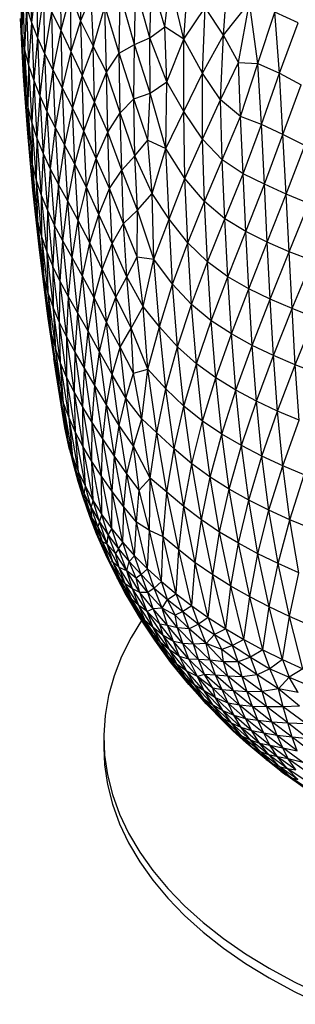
# Paper-space layout '_Isométrica' of a CAD drawing. Header units: millimetres. Extents: x -209 to 191, y -221 to 466.
# Tile 1 of 15: x -119 to -73, y -209 to -43. Entities that reach past the tile are written whole.
import ezdxf

# ---------------------------------------------------------------- set-up
doc = ezdxf.new("R2010")
doc.units = ezdxf.units.MM

psp = doc.layouts.new('_Isométrica')

# ---------------------------------------------------------------- linework, layer by layer
at = {"color": 7, "linetype": 'Continuous', "lineweight": 25}
for p, q in [((-117.6, -34.03), (-117.41, -43.86)), ((-109.05, -34.12), (-109.13, -43.55)), ((-119.4, -36.04), (-119.03, -45.8)), ((-112.52, -35.31), (-112.49, -45.13)), ((-91.75, -46.66), (-90.94, -35.31)), ((-85.07, -45.99), (-84.32, -35.5)), ((-116.58, -36.62), (-117.41, -43.86)), ((-116.58, -36.62), (-116.39, -46.44)), ((-100.09, -47.53), (-99.87, -37.92)), ((-97.47, -46.41), (-99.87, -37.92)), ((-97.47, -46.41), (-97.17, -36.96)), ((-94.97, -44.55), (-97.17, -36.96)), ((-94.97, -44.55), (-94.1, -36.77)), ((-91.75, -46.66), (-94.1, -36.77)), ((-118.92, -38.66), (-119.03, -45.8)), ((-118.92, -38.66), (-118.56, -48.42)), ((-115.38, -39.24), (-116.39, -46.44)), ((-115.38, -39.24), (-115.19, -49.06)), ((-110.89, -39.09), (-112.49, -45.13)), ((-110.89, -39.09), (-109.13, -43.55)), ((-110.89, -39.09), (-110.8, -48.73)), ((-107.41, -39.51), (-109.13, -43.55)), ((-107.41, -39.51), (-107.01, -47.8)), ((-102.64, -48.97), (-102.47, -39.06)), ((-100.09, -47.53), (-102.47, -39.06)), ((-118.26, -41.26), (-118.56, -48.42)), ((-118.26, -41.26), (-117.41, -43.86)), ((-118.26, -41.26), (-117.89, -51.03)), ((-105.03, -41.03), (-107.01, -47.8)), ((-102.64, -48.97), (-105.03, -41.03)), ((-104.8, -52.17), (-105.03, -41.03)), ((-91.75, -46.66), (-88.14, -41.34)), ((-88.62, -52.35), (-88.14, -41.34)), ((-85.07, -45.99), (-88.14, -41.34)), ((-85.07, -45.99), (-80.72, -40.46)), ((-82.56, -50.54), (-80.72, -40.46)), ((-79.29, -50.75), (-80.72, -40.46)), ((-114.01, -42.02), (-115.19, -49.06)), ((-114.01, -42.02), (-112.49, -45.13)), ((-114.01, -42.02), (-113.81, -51.81)), ((-79.29, -50.75), (-76.43, -42.08)), ((-72.48, -43.92), (-76.43, -42.08)), ((-75.67, -52.38), (-76.43, -42.08)), ((-119.33, -43.18), (-119.03, -45.8)), ((-119.33, -43.18), (-118.79, -52.87)), ((-117.41, -43.86), (-117.89, -51.03)), ((-117.41, -43.86), (-116.39, -46.44)), ((-117.41, -43.86), (-117.04, -53.61)), ((-109.13, -43.55), (-110.8, -48.73)), ((-109.13, -43.55), (-107.01, -47.8)), ((-109.13, -43.55), (-108.89, -52.73)), ((-97.47, -46.41), (-94.97, -44.55)), ((-91.75, -46.66), (-94.97, -44.55)), ((-94.59, -53.8), (-94.97, -44.55)), ((-75.67, -52.38), (-72.48, -43.92)), ((-119.03, -45.8), (-118.56, -48.42)), ((-119.03, -45.8), (-118.49, -55.49)), ((-119.03, -45.8), (-118.79, -52.87)), ((-112.49, -45.13), (-113.81, -51.81)), ((-112.49, -45.13), (-110.8, -48.73)), ((-112.49, -45.13), (-112.26, -54.82)), ((-88.62, -52.35), (-85.07, -45.99)), ((-85.56, -56.83), (-85.07, -45.99)), ((-82.56, -50.54), (-85.07, -45.99)), ((-116.39, -46.44), (-117.04, -53.61)), ((-116.39, -46.44), (-115.19, -49.06)), ((-116.39, -46.44), (-116.02, -56.19)), ((-107.01, -47.8), (-108.89, -52.73)), ((-104.8, -52.17), (-107.01, -47.8)), ((-106.8, -57.23), (-107.01, -47.8)), ((-102.64, -48.97), (-100.09, -47.53)), ((-100.19, -56.7), (-100.09, -47.53)), ((-100.09, -47.53), (-97.47, -46.41)), ((-97.43, -55.75), (-100.09, -47.53)), ((-94.59, -53.8), (-97.47, -46.41)), ((-97.43, -55.75), (-97.47, -46.41)), ((-94.59, -53.8), (-91.75, -46.66)), ((-88.62, -52.35), (-91.75, -46.66)), ((-91.73, -58.82), (-91.75, -46.66)), ((-118.56, -48.42), (-117.89, -51.03)), ((-118.56, -48.42), (-118.01, -58.11)), ((-118.56, -48.42), (-118.49, -55.49)), ((-115.19, -49.06), (-116.02, -56.19)), ((-115.19, -49.06), (-113.81, -51.81)), ((-115.19, -49.06), (-114.81, -58.79)), ((-110.8, -48.73), (-112.26, -54.82)), ((-110.8, -48.73), (-108.89, -52.73)), ((-110.8, -48.73), (-110.52, -58.21)), ((-104.8, -52.17), (-102.64, -48.97)), ((-100.19, -56.7), (-102.64, -48.97)), ((-102.48, -59.05), (-102.64, -48.97)), ((-117.89, -51.03), (-118.01, -58.11)), ((-117.89, -51.03), (-117.04, -53.61)), ((-117.89, -51.03), (-117.34, -60.72)), ((-85.56, -56.83), (-82.56, -50.54)), ((-82.56, -50.54), (-79.29, -50.75)), ((-82.19, -59.65), (-82.56, -50.54)), ((-82.19, -59.65), (-79.29, -50.75)), ((-79.29, -50.75), (-75.67, -52.38)), ((-78.68, -61.01), (-79.29, -50.75)), ((-118.79, -52.87), (-118.49, -55.49)), ((-118.79, -52.87), (-118.09, -62.47)), ((-113.81, -51.81), (-114.81, -58.79)), ((-113.81, -51.81), (-112.26, -54.82)), ((-113.81, -51.81), (-113.42, -61.49)), ((-108.89, -52.73), (-110.52, -58.21)), ((-106.8, -57.23), (-108.89, -52.73)), ((-108.59, -62.12), (-108.89, -52.73)), ((-106.8, -57.23), (-104.8, -52.17)), ((-102.48, -59.05), (-104.8, -52.17)), ((-104.58, -62.26), (-104.8, -52.17)), ((-91.73, -58.82), (-88.62, -52.35)), ((-85.56, -56.83), (-88.62, -52.35)), ((-88.62, -63.45), (-88.62, -52.35)), ((-78.68, -61.01), (-75.67, -52.38)), ((-75.67, -52.38), (-72, -54.32)), ((-75.07, -62.68), (-75.67, -52.38)), ((-117.04, -53.61), (-117.34, -60.72)), ((-117.04, -53.61), (-116.02, -56.19)), ((-117.04, -53.61), (-116.5, -63.29)), ((-97.43, -55.75), (-94.59, -53.8)), ((-94.8, -65.03), (-94.59, -53.8)), ((-91.73, -58.82), (-94.59, -53.8)), ((-75.07, -62.68), (-72, -54.32)), ((-118.49, -55.49), (-118.01, -58.11)), ((-118.49, -55.49), (-117.78, -65.11)), ((-118.49, -55.49), (-118.09, -62.47)), ((-116.02, -56.19), (-116.5, -63.29)), ((-116.02, -56.19), (-114.81, -58.79)), ((-116.02, -56.19), (-115.46, -65.85)), ((-112.26, -54.82), (-113.42, -61.49)), ((-112.26, -54.82), (-110.52, -58.21)), ((-112.26, -54.82), (-111.85, -64.4)), ((-100.19, -56.7), (-97.43, -55.75)), ((-97.84, -63.62), (-97.43, -55.75)), ((-94.8, -65.03), (-97.43, -55.75)), ((-108.59, -62.12), (-106.8, -57.23)), ((-104.58, -62.26), (-106.8, -57.23)), ((-106.51, -66.73), (-106.8, -57.23)), ((-102.48, -59.05), (-100.19, -56.7)), ((-97.84, -63.62), (-100.19, -56.7)), ((-99.98, -66.25), (-100.19, -56.7)), ((-88.62, -63.45), (-85.56, -56.83)), ((-82.19, -59.65), (-85.56, -56.83)), ((-85.28, -66.95), (-85.56, -56.83)), ((-118.01, -58.11), (-117.34, -60.72)), ((-118.01, -58.11), (-117.29, -67.74)), ((-118.01, -58.11), (-117.78, -65.11)), ((-114.81, -58.79), (-115.46, -65.85)), ((-114.81, -58.79), (-113.42, -61.49)), ((-114.81, -58.79), (-114.25, -68.43)), ((-110.52, -58.21), (-111.85, -64.4)), ((-108.59, -62.12), (-110.52, -58.21)), ((-110.1, -67.69), (-110.52, -58.21)), ((-104.58, -62.26), (-102.48, -59.05)), ((-99.98, -66.25), (-102.48, -59.05)), ((-102.19, -68.69), (-102.48, -59.05)), ((-94.8, -65.03), (-91.73, -58.82)), ((-88.62, -63.45), (-91.73, -58.82)), ((-91.59, -70.07), (-91.73, -58.82)), ((-117.34, -60.72), (-116.5, -63.29)), ((-117.34, -60.72), (-116.62, -70.33)), ((-117.34, -60.72), (-117.29, -67.74)), ((-85.28, -66.95), (-82.19, -59.65)), ((-78.68, -61.01), (-82.19, -59.65)), ((-81.77, -69.31), (-82.19, -59.65)), ((-81.77, -69.31), (-78.68, -61.01)), ((-75.07, -62.68), (-78.68, -61.01)), ((-78.18, -71.01), (-78.68, -61.01)), ((-118.09, -62.47), (-117.78, -65.11)), ((-118.09, -62.47), (-117.22, -72.02)), ((-113.42, -61.49), (-114.25, -68.43)), ((-113.42, -61.49), (-111.85, -64.4)), ((-113.42, -61.49), (-112.86, -71.07)), ((-110.1, -67.69), (-108.59, -62.12)), ((-106.51, -66.73), (-108.59, -62.12)), ((-108.17, -71.56), (-108.59, -62.12)), ((-106.51, -66.73), (-104.58, -62.26)), ((-102.19, -68.69), (-104.58, -62.26)), ((-104.28, -71.78), (-104.58, -62.26)), ((-78.18, -71.01), (-75.07, -62.68)), ((-71.38, -64.53), (-75.07, -62.68)), ((-74.51, -72.69), (-75.07, -62.68)), ((-116.5, -63.29), (-116.62, -70.33)), ((-116.5, -63.29), (-115.46, -65.85)), ((-116.5, -63.29), (-115.76, -72.89)), ((-111.85, -64.4), (-112.86, -71.07)), ((-110.1, -67.69), (-111.85, -64.4)), ((-111.29, -73.91), (-111.85, -64.4)), ((-99.98, -66.25), (-97.84, -63.62)), ((-97.84, -63.62), (-94.8, -65.03)), ((-97.1, -72.62), (-97.84, -63.62)), ((-91.59, -70.07), (-88.62, -63.45)), ((-85.28, -66.95), (-88.62, -63.45)), ((-88.3, -73.96), (-88.62, -63.45)), ((-74.51, -72.69), (-71.38, -64.53)), ((-117.78, -65.11), (-117.29, -67.74)), ((-117.78, -65.11), (-116.89, -74.69)), ((-117.78, -65.11), (-117.22, -72.02)), ((-115.46, -65.85), (-115.76, -72.89)), ((-115.46, -65.85), (-114.25, -68.43)), ((-115.46, -65.85), (-114.73, -75.42)), ((-102.19, -68.69), (-99.98, -66.25)), ((-97.1, -72.62), (-99.98, -66.25)), ((-99.54, -75.43), (-99.98, -66.25)), ((-97.1, -72.62), (-94.8, -65.03)), ((-91.59, -70.07), (-94.8, -65.03)), ((-94.24, -76.92), (-94.8, -65.03)), ((-117.29, -67.74), (-116.62, -70.33)), ((-117.29, -67.74), (-116.39, -77.3)), ((-117.29, -67.74), (-116.89, -74.69)), ((-111.29, -73.91), (-110.1, -67.69)), ((-108.17, -71.56), (-110.1, -67.69)), ((-109.53, -77.14), (-110.1, -67.69)), ((-108.17, -71.56), (-106.51, -66.73)), ((-104.28, -71.78), (-106.51, -66.73)), ((-106.08, -76.11), (-106.51, -66.73)), ((-88.3, -73.96), (-85.28, -66.95)), ((-81.77, -69.31), (-85.28, -66.95)), ((-84.86, -76.86), (-85.28, -66.95)), ((-114.25, -68.43), (-114.73, -75.42)), ((-114.25, -68.43), (-112.86, -71.07)), ((-114.25, -68.43), (-113.52, -77.96)), ((-104.28, -71.78), (-102.19, -68.69)), ((-99.54, -75.43), (-102.19, -68.69)), ((-101.92, -77.62), (-102.19, -68.69)), ((-84.86, -76.86), (-81.77, -69.31)), ((-78.18, -71.01), (-81.77, -69.31)), ((-81.32, -79.01), (-81.77, -69.31)), ((-116.62, -70.33), (-115.76, -72.89)), ((-116.62, -70.33), (-115.71, -79.86)), ((-116.62, -70.33), (-116.39, -77.3)), ((-112.86, -71.07), (-113.52, -77.96)), ((-111.29, -73.91), (-112.86, -71.07)), ((-112.12, -80.56), (-112.86, -71.07)), ((-94.24, -76.92), (-91.59, -70.07)), ((-88.3, -73.96), (-91.59, -70.07)), ((-91.11, -80.92), (-91.59, -70.07)), ((-81.32, -79.01), (-78.18, -71.01)), ((-74.51, -72.69), (-78.18, -71.01)), ((-77.71, -80.78), (-78.18, -71.01)), ((-117.22, -72.02), (-116.89, -74.69)), ((-117.22, -72.02), (-116.18, -81.58)), ((-109.53, -77.14), (-108.17, -71.56)), ((-106.08, -76.11), (-108.17, -71.56)), ((-107.6, -80.92), (-108.17, -71.56)), ((-106.08, -76.11), (-104.28, -71.78)), ((-101.92, -77.62), (-104.28, -71.78)), ((-103.82, -81.03), (-104.28, -71.78)), ((-99.54, -75.43), (-97.1, -72.62)), ((-94.24, -76.92), (-97.1, -72.62)), ((-96.82, -83.62), (-97.1, -72.62)), ((-77.71, -80.78), (-74.51, -72.69)), ((-70.7, -74.27), (-74.51, -72.69)), ((-74, -82.4), (-74.51, -72.69)), ((-115.76, -72.89), (-114.73, -75.42)), ((-115.76, -72.89), (-114.85, -82.39)), ((-115.76, -72.89), (-115.71, -79.86)), ((-112.12, -80.56), (-111.29, -73.91)), ((-109.53, -77.14), (-111.29, -73.91)), ((-110.55, -83.36), (-111.29, -73.91)), ((-91.11, -80.92), (-88.3, -73.96)), ((-84.86, -76.86), (-88.3, -73.96)), ((-87.79, -84.12), (-88.3, -73.96)), ((-74, -82.4), (-70.7, -74.27)), ((-116.89, -74.69), (-116.39, -77.3)), ((-116.89, -74.69), (-115.84, -84.21)), ((-116.89, -74.69), (-116.18, -81.58)), ((-114.73, -75.42), (-114.85, -82.39)), ((-114.73, -75.42), (-113.52, -77.96)), ((-114.73, -75.42), (-113.81, -84.9)), ((-107.6, -80.92), (-106.08, -76.11)), ((-103.82, -81.03), (-106.08, -76.11)), ((-105.49, -85.32), (-106.08, -76.11)), ((-101.92, -77.62), (-99.54, -75.43)), ((-99.6, -83.23), (-99.54, -75.43)), ((-96.82, -83.62), (-99.54, -75.43)), ((-116.39, -77.3), (-115.71, -79.86)), ((-116.39, -77.3), (-115.33, -86.77)), ((-116.39, -77.3), (-115.84, -84.21)), ((-110.55, -83.36), (-109.53, -77.14)), ((-107.6, -80.92), (-109.53, -77.14)), ((-108.8, -86.51), (-109.53, -77.14)), ((-103.82, -81.03), (-101.92, -77.62)), ((-99.6, -83.23), (-101.92, -77.62)), ((-101.38, -86.62), (-101.92, -77.62)), ((-96.82, -83.62), (-94.24, -76.92)), ((-91.11, -80.92), (-94.24, -76.92)), ((-93.68, -87.85), (-94.24, -76.92)), ((-87.79, -84.12), (-84.86, -76.86)), ((-81.32, -79.01), (-84.86, -76.86)), ((-84.36, -86.62), (-84.86, -76.86)), ((-113.52, -77.96), (-113.81, -84.9)), ((-112.12, -80.56), (-113.52, -77.96)), ((-112.59, -87.41), (-113.52, -77.96)), ((-84.36, -86.62), (-81.32, -79.01)), ((-77.71, -80.78), (-81.32, -79.01)), ((-80.83, -88.64), (-81.32, -79.01)), ((-115.71, -79.86), (-114.85, -82.39)), ((-115.71, -79.86), (-114.64, -89.3)), ((-115.71, -79.86), (-115.33, -86.77)), ((-112.59, -87.41), (-112.12, -80.56)), ((-110.55, -83.36), (-112.12, -80.56)), ((-111.2, -89.98), (-112.12, -80.56)), ((-108.8, -86.51), (-107.6, -80.92)), ((-105.49, -85.32), (-107.6, -80.92)), ((-106.86, -90.14), (-107.6, -80.92)), ((-105.49, -85.32), (-103.82, -81.03)), ((-101.38, -86.62), (-103.82, -81.03)), ((-103.19, -90.01), (-103.82, -81.03)), ((-93.68, -87.85), (-91.11, -80.92)), ((-87.79, -84.12), (-91.11, -80.92)), ((-90.47, -91.26), (-91.11, -80.92)), ((-80.83, -88.64), (-77.71, -80.78)), ((-74, -82.4), (-77.71, -80.78)), ((-77.22, -90.38), (-77.71, -80.78)), ((-116.18, -81.58), (-115.84, -84.21)), ((-116.18, -81.58), (-114.98, -91.06)), ((-114.85, -82.39), (-113.81, -84.9)), ((-114.85, -82.39), (-113.76, -91.8)), ((-114.85, -82.39), (-114.64, -89.3)), ((-77.22, -90.38), (-74, -82.4)), ((-70.17, -83.86), (-74, -82.4)), ((-73.52, -91.97), (-74, -82.4)), ((-115.84, -84.21), (-115.33, -86.77)), ((-115.84, -84.21), (-114.63, -93.61)), ((-115.84, -84.21), (-114.98, -91.06)), ((-111.2, -89.98), (-110.55, -83.36)), ((-108.8, -86.51), (-110.55, -83.36)), ((-109.62, -92.72), (-110.55, -83.36)), ((-101.38, -86.62), (-99.6, -83.23)), ((-99.6, -83.23), (-96.82, -83.62)), ((-98.58, -91.62), (-99.6, -83.23)), ((-98.58, -91.62), (-96.82, -83.62)), ((-93.68, -87.85), (-96.82, -83.62)), ((-95.84, -95), (-96.82, -83.62)), ((-90.47, -91.26), (-87.79, -84.12)), ((-84.36, -86.62), (-87.79, -84.12)), ((-87.16, -93.99), (-87.79, -84.12)), ((-73.52, -91.97), (-70.17, -83.86)), ((-112.59, -87.41), (-113.81, -84.9)), ((-112.71, -94.29), (-113.81, -84.9)), ((-113.81, -84.9), (-113.76, -91.8)), ((-106.86, -90.14), (-105.49, -85.32)), ((-103.19, -90.01), (-105.49, -85.32)), ((-104.75, -94.26), (-105.49, -85.32)), ((-115.33, -86.77), (-114.64, -89.3)), ((-115.33, -86.77), (-114.1, -96.13)), ((-115.33, -86.77), (-114.63, -93.61)), ((-112.71, -94.29), (-112.59, -87.41)), ((-111.2, -89.98), (-112.59, -87.41)), ((-111.48, -96.78), (-112.59, -87.41)), ((-109.62, -92.72), (-108.8, -86.51)), ((-106.86, -90.14), (-108.8, -86.51)), ((-107.87, -95.77), (-108.8, -86.51)), ((-103.19, -90.01), (-101.38, -86.62)), ((-98.58, -91.62), (-101.38, -86.62)), ((-100.6, -95.24), (-101.38, -86.62)), ((-87.16, -93.99), (-84.36, -86.62)), ((-80.83, -88.64), (-84.36, -86.62)), ((-83.75, -96.23), (-84.36, -86.62)), ((-114.64, -89.3), (-113.76, -91.8)), ((-114.64, -89.3), (-113.39, -98.63)), ((-114.64, -89.3), (-114.1, -96.13)), ((-95.84, -95), (-93.68, -87.85)), ((-90.47, -91.26), (-93.68, -87.85)), ((-92.81, -98.37), (-93.68, -87.85)), ((-83.75, -96.23), (-80.83, -88.64)), ((-77.22, -90.38), (-80.83, -88.64)), ((-80.26, -98.14), (-80.83, -88.64)), ((-114.98, -91.06), (-114.63, -93.61)), ((-111.48, -96.78), (-111.2, -89.98)), ((-109.62, -92.72), (-111.2, -89.98)), ((-110.08, -99.31), (-111.2, -89.98)), ((-107.87, -95.77), (-106.86, -90.14)), ((-104.75, -94.26), (-106.86, -90.14)), ((-105.93, -99.22), (-106.86, -90.14)), ((-104.75, -94.26), (-103.19, -90.01)), ((-100.6, -95.24), (-103.19, -90.01)), ((-102.5, -98.47), (-103.19, -90.01)), ((-80.26, -98.14), (-77.22, -90.38)), ((-73.52, -91.97), (-77.22, -90.38)), ((-76.68, -99.85), (-77.22, -90.38)), ((-112.71, -94.29), (-113.76, -91.8)), ((-112.5, -101.12), (-113.76, -91.8)), ((-113.76, -91.8), (-113.39, -98.63)), ((-110.08, -99.31), (-109.62, -92.72)), ((-107.87, -95.77), (-109.62, -92.72)), ((-108.5, -101.99), (-109.62, -92.72)), ((-100.6, -95.24), (-98.58, -91.62)), ((-95.84, -95), (-98.58, -91.62)), ((-97.81, -102.15), (-98.58, -91.62)), ((-92.81, -98.37), (-90.47, -91.26)), ((-87.16, -93.99), (-90.47, -91.26)), ((-89.64, -101.24), (-90.47, -91.26)), ((-76.68, -99.85), (-73.52, -91.97)), ((-69.73, -93.43), (-73.52, -91.97)), ((-73.01, -101.43), (-73.52, -91.97)), ((-114.63, -93.61), (-114.1, -96.13)), ((-114.63, -93.61), (-113.27, -102.86)), ((-114.63, -93.61), (-113.64, -100.35)), ((-111.48, -96.78), (-112.71, -94.29)), ((-111.43, -103.59), (-112.71, -94.29)), ((-112.5, -101.12), (-112.71, -94.29)), ((-105.93, -99.22), (-104.75, -94.26)), ((-102.5, -98.47), (-104.75, -94.26)), ((-103.8, -103.06), (-104.75, -94.26)), ((-89.64, -101.24), (-87.16, -93.99)), ((-83.75, -96.23), (-87.16, -93.99)), ((-86.36, -103.63), (-87.16, -93.99)), ((-73.01, -101.43), (-69.73, -93.43)), ((-108.5, -101.99), (-107.87, -95.77)), ((-105.93, -99.22), (-107.87, -95.77)), ((-106.74, -104.91), (-107.87, -95.77)), ((-102.5, -98.47), (-100.6, -95.24)), ((-97.81, -102.15), (-100.6, -95.24)), ((-100.23, -102.81), (-100.6, -95.24)), ((-97.81, -102.15), (-95.84, -95)), ((-92.81, -98.37), (-95.84, -95)), ((-94.8, -105.48), (-95.84, -95)), ((-114.1, -96.13), (-113.39, -98.63)), ((-114.1, -96.13), (-112.72, -105.37)), ((-114.1, -96.13), (-113.27, -102.86)), ((-110.08, -99.31), (-111.48, -96.78)), ((-110.19, -106.05), (-111.48, -96.78)), ((-111.43, -103.59), (-111.48, -96.78)), ((-86.36, -103.63), (-83.75, -96.23)), ((-80.26, -98.14), (-83.75, -96.23)), ((-82.99, -105.69), (-83.75, -96.23)), ((-112.5, -101.12), (-113.39, -98.63)), ((-111.99, -107.86), (-113.39, -98.63)), ((-113.39, -98.63), (-112.72, -105.37)), ((-110.19, -106.05), (-110.08, -99.31)), ((-108.5, -101.99), (-110.08, -99.31)), ((-108.77, -108.55), (-110.08, -99.31)), ((-106.74, -104.91), (-105.93, -99.22)), ((-103.8, -103.06), (-105.93, -99.22)), ((-104.78, -108.13), (-105.93, -99.22)), ((-103.8, -103.06), (-102.5, -98.47)), ((-100.23, -102.81), (-102.5, -98.47)), ((-101.5, -107.01), (-102.5, -98.47)), ((-94.8, -105.48), (-92.81, -98.37)), ((-89.64, -101.24), (-92.81, -98.37)), ((-91.75, -108.39), (-92.81, -98.37)), ((-82.99, -105.69), (-80.26, -98.14)), ((-76.68, -99.85), (-80.26, -98.14)), ((-79.54, -107.52), (-80.26, -98.14)), ((-113.27, -102.86), (-113.64, -100.35)), ((-79.54, -107.52), (-76.68, -99.85)), ((-73.01, -101.43), (-76.68, -99.85)), ((-75.99, -109.19), (-76.68, -99.85)), ((-111.43, -103.59), (-112.5, -101.12)), ((-111.07, -110.33), (-112.5, -101.12)), ((-111.99, -107.86), (-112.5, -101.12)), ((-108.77, -108.55), (-108.5, -101.99)), ((-106.74, -104.91), (-108.5, -101.99)), ((-107.17, -111.14), (-108.5, -101.99)), ((-100.23, -102.81), (-97.81, -102.15)), ((-98.85, -110.51), (-97.81, -102.15)), ((-94.8, -105.48), (-97.81, -102.15)), ((-96.28, -112.88), (-97.81, -102.15)), ((-91.75, -108.39), (-89.64, -101.24)), ((-86.36, -103.63), (-89.64, -101.24)), ((-88.6, -110.9), (-89.64, -101.24)), ((-75.99, -109.19), (-73.01, -101.43)), ((-69.24, -102.89), (-73.01, -101.43)), ((-72.35, -110.75), (-73.01, -101.43)), ((-112.72, -105.37), (-113.27, -102.86)), ((-111.77, -111.99), (-113.27, -102.86)), ((-110.19, -106.05), (-111.43, -103.59)), ((-109.97, -112.79), (-111.43, -103.59)), ((-111.07, -110.33), (-111.43, -103.59)), ((-104.78, -108.13), (-103.8, -103.06)), ((-101.5, -107.01), (-103.8, -103.06)), ((-102.62, -111.61), (-103.8, -103.06)), ((-101.5, -107.01), (-100.23, -102.81)), ((-98.85, -110.51), (-100.23, -102.81)), ((-88.6, -110.9), (-86.36, -103.63)), ((-82.99, -105.69), (-86.36, -103.63)), ((-85.36, -113.07), (-86.36, -103.63)), ((-111.99, -107.86), (-112.72, -105.37)), ((-111.19, -114.49), (-112.72, -105.37)), ((-111.77, -111.99), (-112.72, -105.37)), ((-107.17, -111.14), (-106.74, -104.91)), ((-104.78, -108.13), (-106.74, -104.91)), ((-105.4, -113.89), (-106.74, -104.91)), ((-96.28, -112.88), (-94.8, -105.48)), ((-91.75, -108.39), (-94.8, -105.48)), ((-93.41, -115.56), (-94.8, -105.48)), ((-85.36, -113.07), (-82.99, -105.69)), ((-79.54, -107.52), (-82.99, -105.69)), ((-82.03, -115), (-82.99, -105.69)), ((-108.77, -108.55), (-110.19, -106.05)), ((-108.7, -115.23), (-110.19, -106.05)), ((-109.97, -112.79), (-110.19, -106.05)), ((-102.62, -111.61), (-101.5, -107.01)), ((-98.85, -110.51), (-101.5, -107.01)), ((-100.23, -115.12), (-101.5, -107.01)), ((-82.03, -115), (-79.54, -107.52)), ((-75.99, -109.19), (-79.54, -107.52)), ((-78.61, -116.76), (-79.54, -107.52)), ((-111.07, -110.33), (-111.99, -107.86)), ((-110.43, -116.98), (-111.99, -107.86)), ((-111.19, -114.49), (-111.99, -107.86)), ((-107.17, -111.14), (-108.77, -108.55)), ((-107.25, -117.68), (-108.77, -108.55)), ((-108.7, -115.23), (-108.77, -108.55)), ((-105.4, -113.89), (-104.78, -108.13)), ((-102.62, -111.61), (-104.78, -108.13)), ((-103.45, -116.8), (-104.78, -108.13)), ((-93.41, -115.56), (-91.75, -108.39)), ((-88.6, -110.9), (-91.75, -108.39)), ((-90.41, -118.07), (-91.75, -108.39)), ((-78.61, -116.76), (-75.99, -109.19)), ((-72.35, -110.75), (-75.99, -109.19)), ((-75.09, -118.4), (-75.99, -109.19)), ((-109.97, -112.79), (-111.07, -110.33)), ((-109.47, -119.45), (-111.07, -110.33)), ((-110.43, -116.98), (-111.07, -110.33)), ((-100.23, -115.12), (-98.85, -110.51)), ((-96.28, -112.88), (-98.85, -110.51)), ((-97.41, -120.49), (-98.85, -110.51)), ((-90.41, -118.07), (-88.6, -110.9)), ((-85.36, -113.07), (-88.6, -110.9)), ((-87.31, -120.31), (-88.6, -110.9)), ((-75.09, -118.4), (-72.35, -110.75)), ((-111.77, -111.99), (-111.19, -114.49)), ((-110.99, -115.64), (-111.77, -111.99)), ((-107.25, -117.68), (-107.17, -111.14)), ((-105.4, -113.89), (-107.17, -111.14)), ((-105.63, -120.17), (-107.17, -111.14)), ((-103.45, -116.8), (-102.62, -111.61)), ((-100.23, -115.12), (-102.62, -111.61)), ((-101.35, -119.76), (-102.62, -111.61)), ((-108.7, -115.23), (-109.97, -112.79)), ((-108.34, -121.89), (-109.97, -112.79)), ((-109.47, -119.45), (-109.97, -112.79)), ((-105.63, -120.17), (-105.4, -113.89)), ((-103.45, -116.8), (-105.4, -113.89)), ((-103.83, -122.71), (-105.4, -113.89)), ((-97.41, -120.49), (-96.28, -112.88)), ((-93.41, -115.56), (-96.28, -112.88)), ((-94.63, -122.83), (-96.28, -112.88)), ((-87.31, -120.31), (-85.36, -113.07)), ((-82.03, -115), (-85.36, -113.07)), ((-84.11, -122.32), (-85.36, -113.07)), ((-111.19, -114.49), (-110.43, -116.98)), ((-110.4, -117.93), (-111.19, -114.49)), ((-110.99, -115.64), (-111.19, -114.49)), ((-110.99, -115.64), (-110.4, -117.93)), ((-107.25, -117.68), (-108.7, -115.23)), ((-107.03, -124.3), (-108.7, -115.23)), ((-108.34, -121.89), (-108.7, -115.23)), ((-101.35, -119.76), (-100.23, -115.12)), ((-97.41, -120.49), (-100.23, -115.12)), ((-99.28, -122.49), (-100.23, -115.12)), ((-94.63, -122.83), (-93.41, -115.56)), ((-90.41, -118.07), (-93.41, -115.56)), ((-91.77, -125.25), (-93.41, -115.56)), ((-84.11, -122.32), (-82.03, -115)), ((-78.61, -116.76), (-82.03, -115)), ((-80.82, -124.16), (-82.03, -115)), ((-110.43, -116.98), (-109.47, -119.45)), ((-109.57, -120.41), (-110.43, -116.98)), ((-110.4, -117.93), (-110.43, -116.98)), ((-103.83, -122.71), (-103.45, -116.8)), ((-101.35, -119.76), (-103.45, -116.8)), ((-101.87, -125.31), (-103.45, -116.8)), ((-80.82, -124.16), (-78.61, -116.76)), ((-75.09, -118.4), (-78.61, -116.76)), ((-77.42, -125.87), (-78.61, -116.76)), ((-110.4, -117.93), (-109.57, -120.41)), ((-109.54, -121.05), (-110.4, -117.93)), ((-105.63, -120.17), (-107.25, -117.68)), ((-105.54, -126.67), (-107.25, -117.68)), ((-107.03, -124.3), (-107.25, -117.68)), ((-91.77, -125.25), (-90.41, -118.07)), ((-87.31, -120.31), (-90.41, -118.07)), ((-88.8, -127.5), (-90.41, -118.07)), ((-77.42, -125.87), (-75.09, -118.4)), ((-71.48, -119.93), (-75.09, -118.4)), ((-73.92, -127.47), (-75.09, -118.4)), ((-109.57, -120.41), (-109.47, -119.45)), ((-109.57, -120.41), (-108.51, -123.13)), ((-108.58, -123.86), (-109.57, -120.41)), ((-109.57, -120.41), (-109.54, -121.05)), ((-109.47, -119.45), (-108.34, -121.89)), ((-108.51, -123.13), (-109.47, -119.45)), ((-103.83, -122.71), (-105.63, -120.17)), ((-103.88, -129.01), (-105.63, -120.17)), ((-105.54, -126.67), (-105.63, -120.17)), ((-101.87, -125.31), (-101.35, -119.76)), ((-99.28, -122.49), (-101.35, -119.76)), ((-99.74, -127.89), (-101.35, -119.76)), ((-99.28, -122.49), (-97.41, -120.49)), ((-97.51, -129.28), (-97.41, -120.49)), ((-94.63, -122.83), (-97.41, -120.49)), ((-95.25, -130.37), (-97.41, -120.49)), ((-88.8, -127.5), (-87.31, -120.31)), ((-84.11, -122.32), (-87.31, -120.31)), ((-85.73, -129.55), (-87.31, -120.31)), ((-73.92, -127.47), (-71.48, -119.93)), ((-108.58, -123.86), (-109.54, -121.05)), ((-108.72, -123.66), (-109.54, -121.05)), ((-108.51, -123.13), (-108.34, -121.89)), ((-108.34, -121.89), (-107.03, -124.3)), ((-107.37, -125.4), (-108.34, -121.89)), ((-99.74, -127.89), (-99.28, -122.49)), ((-97.51, -129.28), (-99.28, -122.49)), ((-85.73, -129.55), (-84.11, -122.32)), ((-80.82, -124.16), (-84.11, -122.32)), ((-82.56, -131.44), (-84.11, -122.32)), ((-107.56, -126.91), (-108.72, -123.66)), ((-108.58, -123.86), (-108.72, -123.66)), ((-108.51, -123.13), (-108.58, -123.86)), ((-107.25, -127.1), (-108.58, -123.86)), ((-107.56, -126.91), (-108.58, -123.86)), ((-108.51, -123.13), (-107.37, -125.4)), ((-107.25, -127.1), (-108.51, -123.13)), ((-103.88, -129.01), (-103.83, -122.71)), ((-101.87, -125.31), (-103.83, -122.71)), ((-102.04, -131.3), (-103.83, -122.71)), ((-95.25, -130.37), (-94.63, -122.83)), ((-91.77, -125.25), (-94.63, -122.83)), ((-92.62, -132.54), (-94.63, -122.83)), ((-82.56, -131.44), (-80.82, -124.16)), ((-77.42, -125.87), (-80.82, -124.16)), ((-79.28, -133.2), (-80.82, -124.16)), ((-107.37, -125.4), (-107.03, -124.3)), ((-107.37, -125.4), (-105.97, -127.82)), ((-106.26, -128.63), (-107.37, -125.4)), ((-107.25, -127.1), (-107.37, -125.4)), ((-107.03, -124.3), (-105.54, -126.67)), ((-105.97, -127.82), (-107.03, -124.3)), ((-102.04, -131.3), (-101.87, -125.31)), ((-99.74, -127.89), (-101.87, -125.31)), ((-100.04, -133.55), (-101.87, -125.31)), ((-92.62, -132.54), (-91.77, -125.25)), ((-88.8, -127.5), (-91.77, -125.25)), ((-89.82, -134.7), (-91.77, -125.25)), ((-79.28, -133.2), (-77.42, -125.87)), ((-73.92, -127.47), (-77.42, -125.87)), ((-75.89, -134.86), (-77.42, -125.87)), ((-106.05, -130.53), (-107.56, -126.91)), ((-107.25, -127.1), (-107.56, -126.91)), ((-106.44, -129.82), (-107.56, -126.91)), ((-106.26, -128.63), (-107.25, -127.1)), ((-105.47, -131.21), (-107.25, -127.1)), ((-106.05, -130.53), (-107.25, -127.1)), ((-105.97, -127.82), (-105.54, -126.67)), ((-105.54, -126.67), (-103.88, -129.01)), ((-104.49, -130.05), (-105.54, -126.67)), ((-89.82, -134.7), (-88.8, -127.5)), ((-85.73, -129.55), (-88.8, -127.5)), ((-86.89, -136.74), (-88.8, -127.5)), ((-75.89, -134.86), (-73.92, -127.47)), ((-70.32, -128.97), (-73.92, -127.47)), ((-72.39, -136.43), (-73.92, -127.47)), ((-105.97, -127.82), (-106.26, -128.63)), ((-104.67, -131.59), (-106.26, -128.63)), ((-105.47, -131.21), (-106.26, -128.63)), ((-105.97, -127.82), (-104.49, -130.05)), ((-104.67, -131.59), (-105.97, -127.82)), ((-104.49, -130.05), (-103.88, -129.01)), ((-103.88, -129.01), (-102.04, -131.3)), ((-102.74, -132.39), (-103.88, -129.01)), ((-100.04, -133.55), (-99.74, -127.89)), ((-97.51, -129.28), (-99.74, -127.89)), ((-97.87, -135.74), (-99.74, -127.89)), ((-106.05, -130.53), (-106.44, -129.82)), ((-104.87, -133.4), (-106.44, -129.82)), ((-105.47, -131.21), (-106.05, -130.53)), ((-104.15, -134.59), (-106.05, -130.53)), ((-104.87, -133.4), (-106.05, -130.53)), ((-104.67, -131.59), (-104.49, -130.05)), ((-104.49, -130.05), (-102.74, -132.39)), ((-103.28, -133.13), (-104.49, -130.05)), ((-97.87, -135.74), (-97.51, -129.28)), ((-95.25, -130.37), (-97.51, -129.28)), ((-95.54, -137.88), (-97.51, -129.28)), ((-95.54, -137.88), (-95.25, -130.37)), ((-92.62, -132.54), (-95.25, -130.37)), ((-93.06, -139.96), (-95.25, -130.37)), ((-86.89, -136.74), (-85.73, -129.55)), ((-82.56, -131.44), (-85.73, -129.55)), ((-83.84, -138.65), (-85.73, -129.55)), ((-104.67, -131.59), (-105.47, -131.21)), ((-103.73, -134.54), (-105.47, -131.21)), ((-104.15, -134.59), (-105.47, -131.21)), ((-103.28, -133.13), (-104.67, -131.59)), ((-102.62, -135.5), (-104.67, -131.59)), ((-103.73, -134.54), (-104.67, -131.59)), ((-102.74, -132.39), (-103.28, -133.13)), ((-102.74, -132.39), (-102.04, -131.3)), ((-102.74, -132.39), (-100.97, -134.49)), ((-101.38, -136.06), (-102.74, -132.39)), ((-102.04, -131.3), (-100.04, -133.55)), ((-100.97, -134.49), (-102.04, -131.3)), ((-83.84, -138.65), (-82.56, -131.44)), ((-79.28, -133.2), (-82.56, -131.44)), ((-80.67, -140.45), (-82.56, -131.44)), ((-104.15, -134.59), (-104.87, -133.4)), ((-102.97, -137.26), (-104.87, -133.4)), ((-103.71, -135.77), (-104.87, -133.4)), ((-101.38, -136.06), (-103.28, -133.13)), ((-102.62, -135.5), (-103.28, -133.13)), ((-100.97, -134.49), (-100.04, -133.55)), ((-100.04, -133.55), (-97.87, -135.74)), ((-98.92, -136.66), (-100.04, -133.55)), ((-93.06, -139.96), (-92.62, -132.54)), ((-89.82, -134.7), (-92.62, -132.54)), ((-90.42, -141.98), (-92.62, -132.54)), ((-80.67, -140.45), (-79.28, -133.2)), ((-75.89, -134.86), (-79.28, -133.2)), ((-77.38, -142.15), (-79.28, -133.2)), ((-103.73, -134.54), (-104.15, -134.59)), ((-102.54, -137.34), (-104.15, -134.59)), ((-101.87, -139.05), (-104.15, -134.59)), ((-102.97, -137.26), (-104.15, -134.59)), ((-102.62, -135.5), (-103.73, -134.54)), ((-101.61, -138.24), (-103.73, -134.54)), ((-102.54, -137.34), (-103.73, -134.54)), ((-102.97, -137.26), (-103.71, -135.77)), ((-101.38, -136.06), (-102.62, -135.5)), ((-100.42, -139.11), (-102.62, -135.5)), ((-101.61, -138.24), (-102.62, -135.5)), ((-101.38, -136.06), (-100.97, -134.49)), ((-100.97, -134.49), (-98.92, -136.66)), ((-99.78, -137.33), (-100.97, -134.49)), ((-98.92, -136.66), (-97.87, -135.74)), ((-97.87, -135.74), (-95.54, -137.88)), ((-96.74, -138.98), (-97.87, -135.74)), ((-90.42, -141.98), (-89.82, -134.7)), ((-86.89, -136.74), (-89.82, -134.7)), ((-87.64, -143.93), (-89.82, -134.7)), ((-77.38, -142.15), (-75.89, -134.86)), ((-72.39, -136.43), (-75.89, -134.86)), ((-73.98, -143.76), (-75.89, -134.86)), ((-101.87, -139.05), (-102.97, -137.26)), ((-100.67, -141.42), (-102.97, -137.26)), ((-101.61, -139.8), (-102.97, -137.26)), ((-101.61, -138.24), (-102.54, -137.34)), ((-100.56, -140.8), (-102.54, -137.34)), ((-101.87, -139.05), (-102.54, -137.34)), ((-99.78, -137.33), (-101.38, -136.06)), ((-99.17, -139.71), (-101.38, -136.06)), ((-100.42, -139.11), (-101.38, -136.06)), ((-98.92, -136.66), (-99.78, -137.33)), ((-97.82, -139.73), (-99.78, -137.33)), ((-99.17, -139.71), (-99.78, -137.33)), ((-98.92, -136.66), (-96.74, -138.98)), ((-97.82, -139.73), (-98.92, -136.66)), ((-87.64, -143.93), (-86.89, -136.74)), ((-83.84, -138.65), (-86.89, -136.74)), ((-84.71, -145.81), (-86.89, -136.74)), ((-73.98, -143.76), (-72.39, -136.43)), ((-100.56, -140.8), (-101.87, -139.05)), ((-99.52, -143.04), (-101.87, -139.05)), ((-100.67, -141.42), (-101.87, -139.05)), ((-100.42, -139.11), (-101.61, -138.24)), ((-99.34, -141.92), (-101.61, -138.24)), ((-100.56, -140.8), (-101.61, -138.24)), ((-99.17, -139.71), (-100.42, -139.11)), ((-97.92, -142.89), (-100.42, -139.11)), ((-99.34, -141.92), (-100.42, -139.11)), ((-96.74, -138.98), (-97.82, -139.73)), ((-96.74, -138.98), (-95.54, -137.88)), ((-96.74, -138.98), (-94.5, -140.88)), ((-95.4, -142.36), (-96.74, -138.98)), ((-95.54, -137.88), (-93.06, -139.96)), ((-94.5, -140.88), (-95.54, -137.88)), ((-84.71, -145.81), (-83.84, -138.65)), ((-80.67, -140.45), (-83.84, -138.65)), ((-81.65, -147.62), (-83.84, -138.65)), ((-100.67, -141.42), (-101.61, -139.8)), ((-97.82, -139.73), (-99.17, -139.71)), ((-96.93, -142.44), (-99.17, -139.71)), ((-97.92, -142.89), (-99.17, -139.71)), ((-95.4, -142.36), (-97.82, -139.73)), ((-96.93, -142.44), (-97.82, -139.73)), ((-94.5, -140.88), (-93.06, -139.96)), ((-93.06, -139.96), (-90.42, -141.98)), ((-91.92, -142.9), (-93.06, -139.96)), ((-81.65, -147.62), (-80.67, -140.45)), ((-77.38, -142.15), (-80.67, -140.45)), ((-78.46, -149.34), (-80.67, -140.45)), ((-99.52, -143.04), (-100.67, -141.42)), ((-98.19, -145.4), (-100.67, -141.42)), ((-99.22, -143.85), (-100.67, -141.42)), ((-99.34, -141.92), (-100.56, -140.8)), ((-98.25, -144.46), (-100.56, -140.8)), ((-99.52, -143.04), (-100.56, -140.8)), ((-97.92, -142.89), (-99.34, -141.92)), ((-96.93, -145.58), (-99.34, -141.92)), ((-98.25, -144.46), (-99.34, -141.92)), ((-95.4, -142.36), (-96.93, -142.44)), ((-95.4, -142.36), (-94.5, -140.88)), ((-93.23, -143.52), (-95.4, -142.36)), ((-92.8, -145.67), (-95.4, -142.36)), ((-94.48, -145.27), (-95.4, -142.36)), ((-94.5, -140.88), (-91.92, -142.9)), ((-93.23, -143.52), (-94.5, -140.88)), ((-90.42, -141.98), (-91.92, -142.9)), ((-90.42, -141.98), (-87.64, -143.93)), ((-90.42, -141.98), (-89.29, -145.06)), ((-78.46, -149.34), (-77.38, -142.15)), ((-73.98, -143.76), (-77.38, -142.15)), ((-75.14, -150.99), (-77.38, -142.15)), ((-98.25, -144.46), (-99.52, -143.04)), ((-96.99, -146.86), (-99.52, -143.04)), ((-98.19, -145.4), (-99.52, -143.04)), ((-98.19, -145.4), (-99.22, -143.85)), ((-96.66, -147.75), (-99.22, -143.85)), ((-96.93, -142.44), (-97.92, -142.89)), ((-95.77, -145.06), (-97.92, -142.89)), ((-95.26, -146.94), (-97.92, -142.89)), ((-96.93, -145.58), (-97.92, -142.89)), ((-94.48, -145.27), (-96.93, -142.44)), ((-95.77, -145.06), (-96.93, -142.44)), ((-91.92, -142.9), (-93.23, -143.52)), ((-90.85, -145.82), (-93.23, -143.52)), ((-92.8, -145.67), (-93.23, -143.52)), ((-91.92, -142.9), (-89.29, -145.06)), ((-90.85, -145.82), (-91.92, -142.9)), ((-87.64, -143.93), (-89.29, -145.06)), ((-87.64, -143.93), (-84.71, -145.81)), ((-87.64, -143.93), (-86.62, -146.79)), ((-75.14, -150.99), (-73.98, -143.76)), ((-70.46, -145.29), (-73.98, -143.76)), ((-71.71, -152.55), (-73.98, -143.76)), ((-96.93, -145.58), (-98.25, -144.46)), ((-95.69, -148.14), (-98.25, -144.46)), ((-96.99, -146.86), (-98.25, -144.46)), ((-96.99, -146.86), (-98.19, -145.4)), ((-95.53, -149.23), (-98.19, -145.4)), ((-96.66, -147.75), (-98.19, -145.4)), ((-95.26, -146.94), (-96.93, -145.58)), ((-94.17, -149.38), (-96.93, -145.58)), ((-95.69, -148.14), (-96.93, -145.58)), ((-94.48, -145.27), (-95.77, -145.06)), ((-93.49, -147.97), (-95.77, -145.06)), ((-95.26, -146.94), (-95.77, -145.06)), ((-92.8, -145.67), (-94.48, -145.27)), ((-91.95, -148.27), (-94.48, -145.27)), ((-93.49, -147.97), (-94.48, -145.27)), ((-90.85, -145.82), (-92.8, -145.67)), ((-90.11, -148.41), (-92.8, -145.67)), ((-91.95, -148.27), (-92.8, -145.67)), ((-89.29, -145.06), (-90.85, -145.82)), ((-89.29, -145.06), (-86.62, -146.79)), ((-88, -148.3), (-89.29, -145.06)), ((-95.69, -148.14), (-96.99, -146.86)), ((-94.28, -150.58), (-96.99, -146.86)), ((-95.53, -149.23), (-96.99, -146.86)), ((-93.49, -147.97), (-95.26, -146.94)), ((-92.47, -150.47), (-95.26, -146.94)), ((-94.17, -149.38), (-95.26, -146.94)), ((-88, -148.3), (-90.85, -145.82)), ((-90.11, -148.41), (-90.85, -145.82)), ((-86.62, -146.79), (-88, -148.3)), ((-84.71, -145.81), (-86.62, -146.79)), ((-86.62, -146.79), (-83.58, -148.6)), ((-85.34, -149.28), (-86.62, -146.79)), ((-84.71, -145.81), (-81.65, -147.62)), ((-84.71, -145.81), (-83.58, -148.6)), ((-95.53, -149.23), (-96.66, -147.75)), ((-93.92, -151.49), (-96.66, -147.75)), ((-94.17, -149.38), (-95.69, -148.14)), ((-92.87, -151.81), (-95.69, -148.14)), ((-94.28, -150.58), (-95.69, -148.14)), ((-91.95, -148.27), (-93.49, -147.97)), ((-90.92, -150.95), (-93.49, -147.97)), ((-92.47, -150.47), (-93.49, -147.97)), ((-90.11, -148.41), (-91.95, -148.27)), ((-89.29, -150.99), (-91.95, -148.27)), ((-90.92, -150.95), (-91.95, -148.27)), ((-88, -148.3), (-90.11, -148.41)), ((-87.34, -151.07), (-90.11, -148.41)), ((-89.29, -150.99), (-90.11, -148.41)), ((-85.34, -149.28), (-88, -148.3)), ((-85.09, -151.35), (-88, -148.3)), ((-87.34, -151.07), (-88, -148.3)), ((-83.58, -148.6), (-85.34, -149.28)), ((-81.65, -147.62), (-83.58, -148.6)), ((-83.58, -148.6), (-80.51, -150.6)), ((-82.61, -151.36), (-83.58, -148.6)), ((-81.65, -147.62), (-78.46, -149.34)), ((-81.65, -147.62), (-80.51, -150.6)), ((-94.28, -150.58), (-95.53, -149.23)), ((-92.69, -152.93), (-95.53, -149.23)), ((-93.92, -151.49), (-95.53, -149.23)), ((-92.87, -151.81), (-94.28, -150.58)), ((-91.38, -154.17), (-94.28, -150.58)), ((-92.69, -152.93), (-94.28, -150.58)), ((-92.47, -150.47), (-94.17, -149.38)), ((-91.27, -152.93), (-94.17, -149.38)), ((-92.87, -151.81), (-94.17, -149.38)), ((-90.92, -150.95), (-92.47, -150.47)), ((-89.47, -153.87), (-92.47, -150.47)), ((-91.27, -152.93), (-92.47, -150.47)), ((-82.61, -151.36), (-85.34, -149.28)), ((-85.09, -151.35), (-85.34, -149.28)), ((-80.51, -150.6), (-82.61, -151.36)), ((-78.46, -149.34), (-80.51, -150.6)), ((-80.51, -150.6), (-77.29, -152.53)), ((-79.42, -153.57), (-80.51, -150.6)), ((-78.46, -149.34), (-75.14, -150.99)), ((-78.46, -149.34), (-77.29, -152.53)), ((-92.69, -152.93), (-93.92, -151.49)), ((-90.94, -155.16), (-93.92, -151.49)), ((-91.27, -152.93), (-92.87, -151.81)), ((-89.93, -155.29), (-92.87, -151.81)), ((-91.38, -154.17), (-92.87, -151.81)), ((-89.29, -150.99), (-90.92, -150.95)), ((-88.26, -153.49), (-90.92, -150.95)), ((-89.47, -153.87), (-90.92, -150.95)), ((-87.34, -151.07), (-89.29, -150.99)), ((-86.43, -153.64), (-89.29, -150.99)), ((-88.26, -153.49), (-89.29, -150.99)), ((-85.09, -151.35), (-87.34, -151.07)), ((-84.34, -153.81), (-87.34, -151.07)), ((-86.43, -153.64), (-87.34, -151.07)), ((-82.61, -151.36), (-85.09, -151.35)), ((-81.92, -153.88), (-85.09, -151.35)), ((-84.34, -153.81), (-85.09, -151.35)), ((-79.42, -153.57), (-82.61, -151.36)), ((-81.92, -153.88), (-82.61, -151.36)), ((-75.14, -150.99), (-77.29, -152.53)), ((-75.14, -150.99), (-71.71, -152.55)), ((-75.14, -150.99), (-74.03, -153.97)), ((-91.38, -154.17), (-92.69, -152.93)), ((-89.73, -156.42), (-92.69, -152.93)), ((-90.94, -155.16), (-92.69, -152.93)), ((-89.47, -153.87), (-91.27, -152.93)), ((-88.33, -156.28), (-91.27, -152.93)), ((-89.93, -155.29), (-91.27, -152.93)), ((-88.26, -153.49), (-89.47, -153.87)), ((-86.9, -155.83), (-89.47, -153.87)), ((-86.4, -157.42), (-89.47, -153.87)), ((-88.33, -156.28), (-89.47, -153.87)), ((-86.43, -153.64), (-88.26, -153.49)), ((-85.3, -156.09), (-88.26, -153.49)), ((-86.9, -155.83), (-88.26, -153.49)), ((-84.34, -153.81), (-86.43, -153.64)), ((-83.39, -156.28), (-86.43, -153.64)), ((-85.3, -156.09), (-86.43, -153.64)), ((-81.92, -153.88), (-84.34, -153.81)), ((-81.1, -156.4), (-84.34, -153.81)), ((-83.39, -156.28), (-84.34, -153.81)), ((-79.42, -153.57), (-81.92, -153.88)), ((-78.54, -156.34), (-81.92, -153.88)), ((-81.1, -156.4), (-81.92, -153.88)), ((-77.29, -152.53), (-79.42, -153.57)), ((-75.81, -155.89), (-79.42, -153.57)), ((-78.54, -156.34), (-79.42, -153.57)), ((-77.29, -152.53), (-74.03, -153.97)), ((-75.81, -155.89), (-77.29, -152.53)), ((-75.81, -155.89), (-74.03, -153.97)), ((-71.71, -152.55), (-74.03, -153.97)), ((-74.03, -153.97), (-70.4, -155.46)), ((-72.53, -156.53), (-74.03, -153.97)), ((-89.93, -155.29), (-91.38, -154.17)), ((-88.37, -157.58), (-91.38, -154.17)), ((-89.73, -156.42), (-91.38, -154.17)), ((-90.94, -155.16), (-89.73, -156.42)), ((-90.94, -155.16), (-88, -158.46)), ((-88.33, -156.28), (-89.93, -155.29)), ((-86.87, -158.61), (-89.93, -155.29)), ((-88.37, -157.58), (-89.93, -155.29)), ((-89.73, -156.42), (-88.37, -157.58)), ((-86.66, -159.72), (-89.73, -156.42)), ((-88, -158.46), (-89.73, -156.42)), ((-86.4, -157.42), (-88.33, -156.28)), ((-85.21, -159.54), (-88.33, -156.28)), ((-86.87, -158.61), (-88.33, -156.28)), ((-85.3, -156.09), (-86.9, -155.83)), ((-84.27, -158.35), (-86.9, -155.83)), ((-86.4, -157.42), (-86.9, -155.83)), ((-83.39, -156.28), (-85.3, -156.09)), ((-82.38, -158.67), (-85.3, -156.09)), ((-84.27, -158.35), (-85.3, -156.09)), ((-81.1, -156.4), (-83.39, -156.28)), ((-80.22, -158.87), (-83.39, -156.28)), ((-82.38, -158.67), (-83.39, -156.28)), ((-78.54, -156.34), (-81.1, -156.4)), ((-77.76, -158.97), (-81.1, -156.4)), ((-80.22, -158.87), (-81.1, -156.4)), ((-75.81, -155.89), (-78.54, -156.34)), ((-75.04, -158.95), (-78.54, -156.34)), ((-77.76, -158.97), (-78.54, -156.34)), ((-72.53, -156.53), (-75.81, -155.89)), ((-72.28, -158.84), (-75.81, -155.89)), ((-75.04, -158.95), (-75.81, -155.89)), ((-88.37, -157.58), (-86.87, -158.61)), ((-85.2, -160.84), (-88.37, -157.58)), ((-86.66, -159.72), (-88.37, -157.58)), ((-86.66, -159.72), (-88, -158.46)), ((-84.87, -161.65), (-88, -158.46)), ((-86.87, -158.61), (-85.21, -159.54)), ((-83.73, -161.7), (-86.87, -158.61)), ((-85.2, -160.84), (-86.87, -158.61)), ((-84.27, -158.35), (-86.4, -157.42)), ((-83.36, -160.34), (-86.4, -157.42)), ((-85.21, -159.54), (-86.4, -157.42)), ((-82.38, -158.67), (-84.27, -158.35)), ((-81.38, -160.91), (-84.27, -158.35)), ((-83.36, -160.34), (-84.27, -158.35)), ((-80.22, -158.87), (-82.38, -158.67)), ((-79.29, -161.21), (-82.38, -158.67)), ((-81.38, -160.91), (-82.38, -158.67)), ((-77.76, -158.97), (-80.22, -158.87)), ((-76.93, -161.44), (-80.22, -158.87)), ((-79.29, -161.21), (-80.22, -158.87)), ((-75.04, -158.95), (-77.76, -158.97)), ((-74.27, -161.62), (-77.76, -158.97)), ((-76.93, -161.44), (-77.76, -158.97)), ((-72.28, -158.84), (-75.04, -158.95)), ((-71.23, -161.77), (-75.04, -158.95)), ((-74.27, -161.62), (-75.04, -158.95)), ((-85.2, -160.84), (-86.66, -159.72)), ((-83.34, -162.97), (-86.66, -159.72)), ((-84.87, -161.65), (-86.66, -159.72)), ((-85.21, -159.54), (-83.36, -160.34)), ((-82.11, -162.42), (-85.21, -159.54)), ((-83.73, -161.7), (-85.21, -159.54)), ((-83.36, -160.34), (-81.38, -160.91)), ((-80.31, -162.98), (-83.36, -160.34)), ((-82.11, -162.42), (-83.36, -160.34)), ((-83.73, -161.7), (-85.2, -160.84)), ((-82.03, -163.82), (-85.2, -160.84)), ((-83.34, -162.97), (-85.2, -160.84)), ((-83.34, -162.97), (-84.87, -161.65)), ((-81.28, -164.99), (-84.87, -161.65)), ((-84.87, -161.65), (-83.48, -162.96)), ((-82.11, -162.42), (-83.73, -161.7)), ((-80.61, -164.49), (-83.73, -161.7)), ((-82.03, -163.82), (-83.73, -161.7)), ((-81.38, -160.91), (-79.29, -161.21)), ((-78.31, -163.39), (-81.38, -160.91)), ((-80.31, -162.98), (-81.38, -160.91)), ((-79.29, -161.21), (-76.93, -161.44)), ((-76.05, -163.74), (-79.29, -161.21)), ((-78.31, -163.39), (-79.29, -161.21)), ((-76.93, -161.44), (-74.27, -161.62)), ((-73.54, -164.07), (-76.93, -161.44)), ((-76.05, -163.74), (-76.93, -161.44)), ((-74.27, -161.62), (-71.23, -161.77)), ((-70.84, -164.34), (-74.27, -161.62)), ((-73.54, -164.07), (-74.27, -161.62)), ((-81.28, -164.99), (-83.48, -162.96)), ((-83.34, -162.97), (-82.03, -163.82)), ((-83.34, -162.97), (-80.13, -165.84)), ((-81.28, -164.99), (-83.34, -162.97)), ((-80.31, -162.98), (-82.11, -162.42)), ((-79.02, -165.03), (-82.11, -162.42)), ((-80.61, -164.49), (-82.11, -162.42)), ((-82.03, -163.82), (-80.61, -164.49)), ((-78.87, -166.51), (-82.03, -163.82)), ((-80.13, -165.84), (-82.03, -163.82)), ((-78.31, -163.39), (-80.31, -162.98)), ((-77.25, -165.41), (-80.31, -162.98)), ((-79.02, -165.03), (-80.31, -162.98)), ((-76.05, -163.74), (-78.31, -163.39)), ((-75.1, -165.84), (-78.31, -163.39)), ((-77.25, -165.41), (-78.31, -163.39)), ((-73.54, -164.07), (-76.05, -163.74)), ((-72.65, -166.33), (-76.05, -163.74)), ((-75.1, -165.84), (-76.05, -163.74)), ((-105.22, -164.14), (-105.22, -165.77)), ((-80.13, -165.84), (-81.28, -164.99)), ((-77.91, -167.83), (-81.28, -164.99)), ((-80.61, -164.49), (-79.02, -165.03)), ((-77.47, -167.03), (-80.61, -164.49)), ((-78.87, -166.51), (-80.61, -164.49)), ((-79.02, -165.03), (-77.25, -165.41)), ((-75.96, -167.37), (-79.02, -165.03)), ((-77.47, -167.03), (-79.02, -165.03)), ((-77.25, -165.41), (-75.1, -165.84)), ((-74.2, -167.67), (-77.25, -165.41)), ((-75.96, -167.37), (-77.25, -165.41)), ((-70.84, -164.34), (-73.54, -164.07)), ((-70.04, -166.74), (-73.54, -164.07)), ((-72.65, -166.33), (-73.54, -164.07)), ((-78.87, -166.51), (-80.13, -165.84)), ((-76.88, -168.46), (-80.13, -165.84)), ((-77.91, -167.83), (-80.13, -165.84)), ((-77.47, -167.03), (-78.87, -166.51)), ((-75.68, -168.98), (-78.87, -166.51)), ((-76.88, -168.46), (-78.87, -166.51)), ((-75.96, -167.37), (-77.47, -167.03)), ((-74.38, -169.3), (-77.47, -167.03)), ((-75.68, -168.98), (-77.47, -167.03)), ((-75.1, -165.84), (-72.65, -166.33)), ((-71.74, -168.32), (-75.1, -165.84)), ((-74.2, -167.67), (-75.1, -165.84)), ((-77.91, -167.83), (-76.88, -168.46)), ((-74.59, -170.38), (-77.91, -167.83)), ((-75.4, -169.76), (-77.91, -167.83)), ((-76.88, -168.46), (-75.68, -168.98)), ((-73.63, -170.86), (-76.88, -168.46)), ((-74.59, -170.38), (-76.88, -168.46)), ((-74.2, -167.67), (-75.96, -167.37)), ((-72.88, -169.54), (-75.96, -167.37)), ((-74.38, -169.3), (-75.96, -167.37)), ((-71.74, -168.32), (-74.2, -167.67)), ((-71.3, -169.7), (-74.2, -167.67)), ((-72.88, -169.54), (-74.2, -167.67)), ((-75.68, -168.98), (-74.38, -169.3)), ((-72.58, -171.15), (-75.68, -168.98)), ((-73.63, -170.86), (-75.68, -168.98)), ((-75.4, -169.76), (-74.59, -170.38)), ((-74.59, -170.38), (-73.63, -170.86)), ((-71.26, -172.72), (-74.59, -170.38)), ((-72.06, -172.19), (-74.59, -170.38)), ((-74.38, -169.3), (-72.88, -169.54)), ((-71.24, -171.37), (-74.38, -169.3)), ((-72.58, -171.15), (-74.38, -169.3)), ((-73.63, -170.86), (-72.58, -171.15)), ((-70.61, -172.89), (-73.63, -170.86)), ((-71.26, -172.72), (-73.63, -170.86))]:
    psp.add_line(p, q, dxfattribs=at)
at = {"color": 7, "linetype": 'Continuous', "lineweight": 25, "flags": 128}
for points in [[(-98.86, -144.4), (-100.62, -147.27), (-102.23, -150.48), (-103.5, -153.75), (-104.43, -157.05), (-105, -160.38), (-105.22, -163.72), (-105.09, -167.06), (-104.6, -170.4), (-103.77, -173.71), (-102.58, -176.98), (-101.05, -180.21), (-99.19, -183.37), (-96.99, -186.47), (-94.47, -189.48), (-91.64, -192.4), (-88.5, -195.21), (-85.07, -197.91), (-81.37, -200.48), (-77.4, -202.92)], [(-105.22, -165.77), (-105.09, -168.7), (-104.6, -172.03), (-103.77, -175.34), (-102.58, -178.61), (-101.05, -181.84), (-99.19, -185.01), (-96.99, -188.1), (-94.47, -191.11), (-91.64, -194.03), (-88.5, -196.84), (-85.07, -199.54), (-81.37, -202.11), (-77.4, -204.55)], [(-77.4, -202.92), (-73.18, -205.21), (-68.72, -207.35)], [(-77.4, -204.55), (-73.18, -206.84), (-68.72, -208.98)]]:
    psp.add_lwpolyline(points, dxfattribs=at)

doc.saveas('drawing.dxf')
